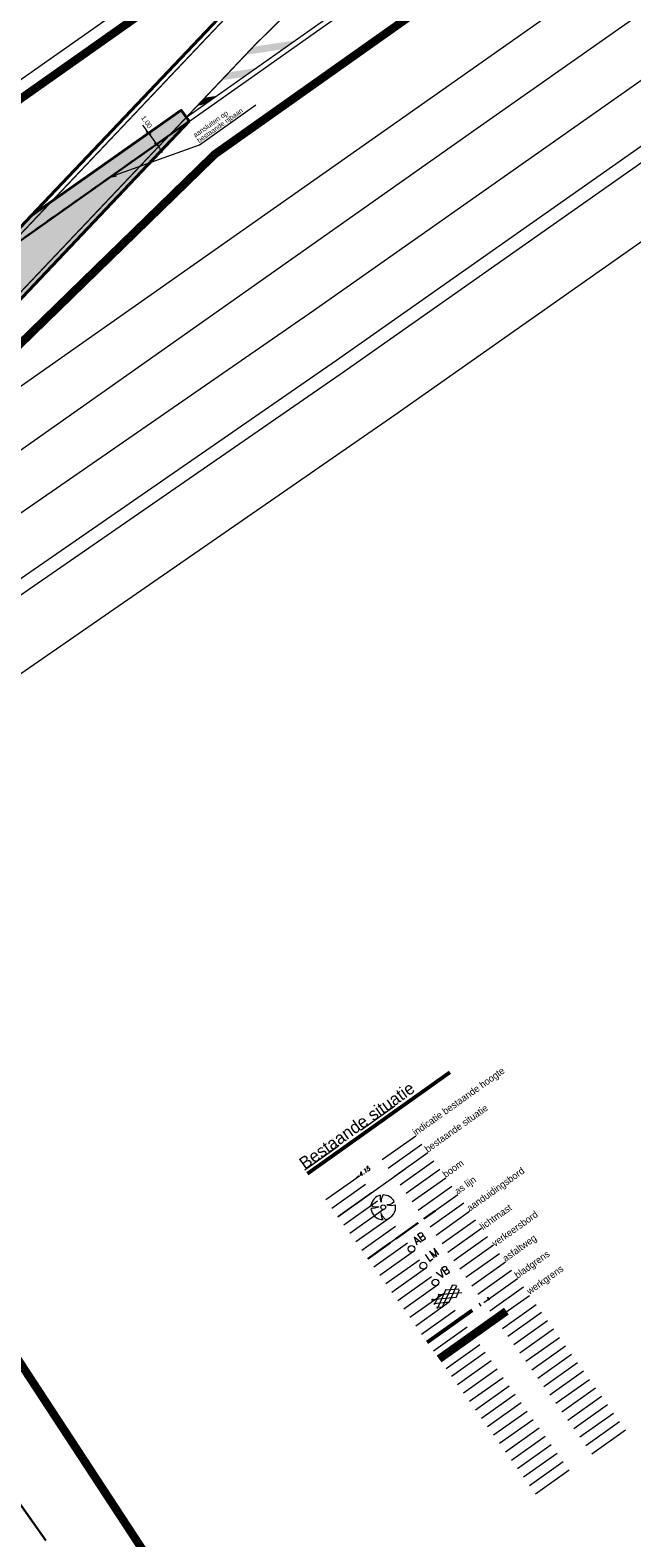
# Model space of a CAD drawing. Header units: metres. Extents: x 148316 to 148653, y 486436 to 486744.
# Tile 38 of 110: x 148484 to 148528, y 486532 to 486641. Entities that reach past the tile are written whole.
import ezdxf

# ---------------------------------------------------------------- set-up
doc = ezdxf.new("R2010")
doc.units = ezdxf.units.M
doc.header["$MEASUREMENT"] = 0
for name, pattern in [('assen', [2.5, 2, -0.5]), ('bladgr', [6.12, 4, -0.66, 0.07, -0.66, 0.07, -0.66]), ('DGN Style 2', [1, 0.6, -0.4]), ('zebra b 4', [1, 0.5, -0.5])]:
    doc.linetypes.add(name, pattern=pattern)
doc.layers.get('Defpoints').update_dxf_attribs({"color": 253, "lineweight": 13})
for name, color, linetype, lineweight in [('BWR-alg-assenplan', 92, 'assen', 30), ('BWR-alg-details verklaring', 7, 'Continuous', 30), ('BWR-alg-topografie', 7, 'Continuous', 13), ('BWR-best-maaiveldhoogte', 2, 'Continuous', 13), ('BWR-best-situatie', 2, 'Continuous', 13), ('BWR-nieuw-belijning-kantstreep dik 100', 51, 'Continuous', 0), ('BWR-nieuw-belijning-zebra-b4000', 51, 'zebra b 4', 0), ('TOP-L-topo objecten punt', 7, 'Continuous', 0), ('TOP-L-topo objecten vlak', 7, 'Continuous', 0), ('WVB-alg-bladgrens', 2, 'bladgr', 53), ('WVB-alg-werkgrens', 6, 'Continuous', 53), ('WVB-dim-terr-maatvoering 018', 7, 'Continuous', 13), ('WVB-pen-dik 025', 1, 'Continuous', 30), ('WVB-pen-dik 035', 1, 'Continuous', 40), ('WVB-pen-dik 050', 1, 'Continuous', 53), ('WVB-raster-20%', 254, 'Continuous', 30), ('WVB-raster-80%', 252, 'Continuous', 30), ('WVB-tekst-dik 025', 1, 'Continuous', 30)]:
    doc.layers.add(name, color=color, linetype=linetype, lineweight=lineweight)
doc.layers.add('BWR-alg-raster boundary', color=151, linetype='Continuous', lineweight=13, plot=False)
doc.styles.add('1 200   0.18', font='WORKING.shx', dxfattribs={"height": 0.36})
doc.styles.add('Style-ITALICS', font='ITALICS.shx')
doc.styles.add('Style-STANDARD', font='STANDARD.shx')
doc.styles.add('Style-WORKING', font='WORKING.shx')
doc.dimstyles.new('TER 1 200', dxfattribs={"dimtxt": 0.36, "dimasz": 0.36, "dimexe": 0.18, "dimexo": 0.0625, "dimgap": 0.18, "dimtad": 1, "dimzin": 0, "dimdsep": 46, "dimtxsty": '1 200   0.18', "dimblk": 'TerminatorOpen_0.5', "dimcen": 0, "dimse1": 1, "dimse2": 1, "dimclrd": 256, "dimclre": 256, "dimclrt": 7, "dimazin": 0, "dimtfac": 1, "dimtdec": 0, "dimtmove": 1, "dimatfit": 1, "dimldrblk": 'TerminatorOpen_0.5', "dimfxl": 0.18, "dimfxlon": 1, "dimfrac": 2, "dimtolj": 1, "dimtzin": 0, "dimlwd": -1, "dimlwe": -1, "dimarcsym": 0})

# ---------------------------------------------------------------- blocks, each defined once
blk = doc.blocks.new('TerminatorOpen_0.5')
at = {"color": 0, "linetype": 'ByBlock', "lineweight": -2}
for q in [(-1, 0.25), (-1, 0), (-1, -0.25)]:
    blk.add_line((0, 0), q, dxfattribs=at)
blk = doc.blocks.new('*D31')
at = {"layer": 'Defpoints', "color": 0, "lineweight": 40, "transparency": 16777216}
for p in [(148503.52, 486647.8), (148556.69, 486588.03)]:
    blk.add_point(p, dxfattribs=at)
at = {"layer": 'WVB-dim-terr-maatvoering 018', "transparency": 16777216}
blk.add_line((148505.46, 486645.61), (148503.76, 486647.53), dxfattribs=at)
at = {"layer": 'WVB-dim-terr-maatvoering 018', "transparency": 16777216, "xscale": 0.36, "yscale": 0.36, "zscale": 0.36, "rotation": 131.6531821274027}
blk.add_blockref('TerminatorOpen_0.5', (148503.52, 486647.8), dxfattribs=at)
at = {"layer": 'WVB-dim-terr-maatvoering 018', "color": 7, "transparency": 16777216, "insert": (148505, 486646.68), "char_height": 0.36, "attachment_point": 5, "rotation": 311.6532, "style": '1 200   0.18'}
blk.add_mtext('\\A1;\\C7;R80.00', dxfattribs=at)
blk = doc.blocks.new('*D81')
at = {"layer": 'Defpoints', "color": 0, "lineweight": 40, "transparency": 16777216}
for p in [(148507.36, 486564.06), (148464.64, 486538.08)]:
    blk.add_point(p, dxfattribs=at)
at = {"layer": 'WVB-dim-terr-maatvoering 018', "transparency": 16777216}
blk.add_line((148467.45, 486539.79), (148464.94, 486538.27), dxfattribs=at)
at = {"layer": 'WVB-dim-terr-maatvoering 018', "transparency": 16777216, "xscale": 0.36, "yscale": 0.36, "zscale": 0.36, "rotation": 211.3071036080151}
blk.add_blockref('TerminatorOpen_0.5', (148464.64, 486538.08), dxfattribs=at)
at = {"layer": 'WVB-dim-terr-maatvoering 018', "color": 7, "transparency": 16777216, "insert": (148466.31, 486539.52), "char_height": 0.36, "attachment_point": 5, "rotation": 31.3071, "style": '1 200   0.18'}
blk.add_mtext('\\A1;\\C7;R50.00', dxfattribs=at)
blk = doc.blocks.new('_Oblique_0.5')
at = {"color": 0, "linetype": 'ByBlock', "lineweight": -2}
for p, q in [((0, 0), (-1, 0)), ((0.5, 0.25), (-0.5, -0.25))]:
    blk.add_line(p, q, dxfattribs=at)
blk = doc.blocks.new('*D115')
at = {"layer": 'Defpoints', "color": 0, "lineweight": 40, "transparency": 16777216}
for p in [(148495.03, 486635.46), (148495.61, 486634.64), (148493.24, 486632.97)]:
    blk.add_point(p, dxfattribs=at)
at = {"layer": 'WVB-dim-terr-maatvoering 018', "transparency": 16777216}
for p, q in [((148492.45, 486634.08), (148492.25, 486634.37)), ((148492.81, 486633.89), (148492.51, 486633.68)), ((148492.66, 486633.78), (148493.24, 486632.97)), ((148493.38, 486633.07), (148493.09, 486632.86)), ((148493.45, 486632.67), (148493.65, 486632.38))]:
    blk.add_line(p, q, dxfattribs=at)
at = {"layer": 'WVB-dim-terr-maatvoering 018', "transparency": 16777216, "xscale": 0.36, "yscale": 0.36, "zscale": 0.36}
for p, rotation in [((148492.66, 486633.78), 305.233874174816), ((148493.24, 486632.97), 125.2338741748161)]:
    blk.add_blockref('_Oblique_0.5', p, dxfattribs=dict(at, rotation=rotation))
at = {"layer": 'WVB-dim-terr-maatvoering 018', "color": 7, "transparency": 16777216, "insert": (148492.52, 486634.6), "char_height": 0.36, "attachment_point": 5, "rotation": 305.2339, "style": '1 200   0.18'}
blk.add_mtext('\\A1;\\C7;1.00', dxfattribs=at)
blk = doc.blocks.new('BBOOM')
at = {"layer": 'BWR-best-situatie'}
for p, q in [((-0.9, -0.04), (-0.64, 0.14)), ((-0.79, 0.18), (-0.89, 0.13)), ((-0.67, 0.22), (-0.79, 0.18)), ((-0.37, 0.22), (-0.67, 0.22)), ((-0.64, 0.14), (-0.37, 0.22)), ((0.02, 0.6), (0.02, 0.9)), ((0.02, 0.8), (0.02, 0.87)), ((0.08, 0.32), (0.02, 0.6)), ((0.12, 0.59), (0.08, 0.32)), ((0.15, 0.72), (0.12, 0.59)), ((0.26, 0.86), (0.15, 0.72)), ((0.38, 0.1), (0.59, 0.12)), ((0.55, 0.07), (0.38, 0.1)), ((0.75, 0), (0.55, 0.07)), ((0.59, 0.12), (0.9, 0.09)), ((0.89, -0.12), (0.75, 0)), ((0.13, -0.28), (0.05, -0.6)), ((0.05, -0.6), (0.05, -0.9)), ((0.12, -0.48), (0.13, -0.28)), ((0.18, -0.69), (0.12, -0.48)), ((0.29, -0.85), (0.18, -0.69))]:
    blk.add_line(p, q, dxfattribs=at)
blk.add_circle((0, 0), 0.174, dxfattribs=at)
for start, end in [(88.9495, 171.4867), (5.8447, 73.1614), (182.6375, 273.2485), (289.0687, 352.197)]:
    blk.add_arc((0, 0), 0.9, start, end, dxfattribs=at)
blk = doc.blocks.new('ASFALT')
at = {"layer": 'BWR-alg-topografie'}
for p, q in [((1.14, 0.74), (0, 0.08)), ((0.54, 0.74), (0, 0.43)), ((1.48, -0.17), (0, 0.69)), ((0.88, -0.16), (0, 0.35)), ((0.28, -0.16), (0, 0)), ((1.74, 0.74), (0.18, -0.16)), ((2.08, -0.16), (0.52, 0.74)), ((2.11, 0.61), (0.78, -0.16)), ((2.11, 0.17), (1.12, 0.74)), ((2.11, 0.26), (1.38, -0.16)), ((2.11, 0.51), (1.73, 0.74)), ((2.11, -0.09), (1.98, -0.16))]:
    blk.add_line(p, q, dxfattribs=at)
blk = doc.blocks.new('16')
at = {"layer": 'TOP-L-topo objecten punt', "color": 7, "linetype": 'Continuous', "lineweight": 0}
blk.add_circle((0, 0), 0.25, dxfattribs=at)
at = {"layer": 'TOP-L-topo objecten punt', "color": 7, "linetype": 'Continuous', "lineweight": 0, "style": 'Style-STANDARD'}
blk.add_text('LM', height=0.6, dxfattribs=at).set_placement((0.483, 0))
blk = doc.blocks.new('11')
at = {"layer": 'TOP-L-topo objecten punt', "color": 7, "linetype": 'Continuous', "lineweight": 0}
blk.add_circle((0, 0), 0.25, dxfattribs=at)
at = {"layer": 'TOP-L-topo objecten punt', "color": 7, "linetype": 'Continuous', "lineweight": 0, "style": 'Style-STANDARD'}
blk.add_text('AB', height=0.6, dxfattribs=at).set_placement((0.483, 0))
blk = doc.blocks.new('14')
at = {"color": 0, "linetype": 'ByBlock', "lineweight": -2}
blk.add_circle((0, 0), 0.25, dxfattribs=at)
at = {"color": 0, "linetype": 'ByBlock', "lineweight": -2, "style": 'Style-STANDARD'}
blk.add_text('VB', height=0.6, dxfattribs=at).set_placement((0.483, 0))

msp = doc.modelspace()

# ---------------------------------------------------------------- hatches: boundary and pattern name
at = {"layer": 'BWR-nieuw-belijning-zebra-b4000', "linetype": 'Continuous'}
msp.add_hatch(color=7, dxfattribs=at).paths.add_polyline_path([(148496.686, 486635.893, 0.070675), (148496.736, 486635.918), (148497.534, 486636.48), (148496.758, 486636.363), (148496.199, 486635.773), (148496.447, 486635.81)])
at = {"layer": 'WVB-raster-20%', "linetype": 'Continuous'}
msp.add_hatch(color=256, dxfattribs=at).paths.add_polyline_path([(148457.906, 486592.827, 0.0210731), (148456.903, 486592.058), (148452.048, 486587.999, 0.1397915), (148447.425, 486581.193), (148424.83, 486565.13, 0.1917374), (148416.196, 486563.065), (148412.047, 486560.142), (148407.147, 486556.806), (148406.971, 486556.686, -0.0270074), (148397.522, 486551.001, -0.0161835), (148394.616, 486549.578), (148394.095, 486549.343), (148392.268, 486552.917), (148393.685, 486553.573, 0.0152848), (148396.2, 486554.83, 0.017834), (148402.241, 486558.366, 0.0080948), (148404.896, 486560.112), (148409.743, 486563.424), (148408.026, 486565.87, -0.0478853), (148394.071, 486557.936), (148393.302, 486557.591, 0.0435943), (148371.076, 486545.205), (148373.465, 486546.983), (148374.321, 486547.647), (148375.169, 486548.323), (148376.007, 486549.011), (148376.836, 486549.709), (148377.655, 486550.419), (148378.465, 486551.139), (148379.264, 486551.87), (148380.094, 486552.651), (148380.913, 486553.443), (148381.721, 486554.247), (148382.518, 486555.062), (148383.302, 486555.889), (148384.075, 486556.726), (148384.836, 486557.574), (148385.483, 486558.248, -0.0099022), (148390.823, 486560.851, 0.045028), (148403.275, 486568.042), (148408.788, 486571.925, 0.0066323), (148409.11, 486572.158), (148409.11, 486572.158), (148409.11, 486572.158, 0.2027149), (148415.022, 486582.235, -0.0483947), (148415.718, 486585.246), (148417.412, 486582.847), (148417.789, 486583.069), (148423.126, 486586.637), (148426.536, 486588.971), (148429.464, 486590.008), (148433.363, 486591.389), (148433.991, 486591.612), (148434.254, 486591.713), (148434.511, 486591.83), (148434.761, 486591.961), (148435.002, 486592.105), (148435.197, 486592.236), (148438.974, 486594.902, 0.1586996), (148446.075, 486597.09), (148465, 486610.421, 0.049781), (148480.023, 486623.416), (148480.64, 486624.068), (148495.611, 486634.642), (148482.637, 486620.941, -0.049781), (148467.073, 486607.478), (148451.278, 486596.351), (148444.737, 486591.744, 0.4142129), (148444.496, 486590.351), (148444.916, 486589.754, 0.413982), (148446.309, 486589.512), (148437.641, 486583.411, 1.1783344), (148425.534, 486574.897), (148418.657, 486570.064), (148417.427, 486569.129, 0.2196677), (148417.276, 486569.953), (148416.7, 486570.771, 0.4142136), (148415.306, 486571.012), (148411.699, 486568.471), (148413.422, 486566.015), (148414.885, 486567.046), (148417.076, 486564.021), (148428.229, 486571.946), (148429.434, 486572.794, 0.4276311), (148438.302, 486579.037), (148455.433, 486591.091), (148457.567, 486592.589)])

# ---------------------------------------------------------------- linework, layer by layer
at = {"layer": 'BWR-alg-assenplan'}
msp.add_line((148508.579, 486551.94), (148513.466, 486555.42), dxfattribs=at)
at = {"layer": 'BWR-alg-raster boundary'}
for p, q in [((148510.542, 486563.04), (148508.098, 486561.301)), ((148506.455, 486560.132), (148504.011, 486558.392)), ((148512.065, 486560.866), (148509.621, 486559.126)), ((148512.5, 486560.255), (148510.056, 486558.515)), ((148512.935, 486559.644), (148510.491, 486557.904)), ((148513.37, 486559.033), (148510.926, 486557.293)), ((148507.978, 486557.957), (148505.534, 486556.218)), ((148513.805, 486558.422), (148511.361, 486556.682)), ((148514.24, 486557.811), (148511.795, 486556.071)), ((148508.413, 486557.346), (148505.969, 486555.607)), ((148508.848, 486556.735), (148506.404, 486554.996)), ((148514.675, 486557.2), (148512.23, 486555.46)), ((148515.109, 486556.589), (148512.665, 486554.849)), ((148509.283, 486556.124), (148506.839, 486554.384)), ((148509.718, 486555.513), (148507.274, 486553.773)), ((148515.544, 486555.978), (148513.1, 486554.238)), ((148510.153, 486554.902), (148507.709, 486553.162)), ((148515.979, 486555.366), (148513.535, 486553.627)), ((148516.414, 486554.755), (148513.97, 486553.016)), ((148510.588, 486554.291), (148508.144, 486552.551)), ((148511.023, 486553.68), (148508.579, 486551.94)), ((148516.849, 486554.144), (148514.405, 486552.405)), ((148517.284, 486553.533), (148514.84, 486551.794)), ((148511.458, 486553.069), (148509.013, 486551.329)), ((148511.892, 486552.458), (148509.448, 486550.718)), ((148517.719, 486552.922), (148515.275, 486551.183)), ((148518.154, 486552.311), (148515.71, 486550.572)), ((148512.327, 486551.847), (148509.883, 486550.107)), ((148512.762, 486551.236), (148510.318, 486549.496)), ((148518.589, 486551.7), (148516.144, 486549.961)), ((148519.023, 486551.089), (148516.579, 486549.35)), ((148513.197, 486550.625), (148510.753, 486548.885)), ((148513.632, 486550.014), (148511.188, 486548.274)), ((148519.458, 486550.478), (148517.014, 486548.739)), ((148514.067, 486549.403), (148511.623, 486547.663)), ((148519.893, 486549.867), (148517.449, 486548.128)), ((148520.328, 486549.256), (148517.884, 486547.517)), ((148514.502, 486548.792), (148512.058, 486547.052)), ((148514.937, 486548.181), (148512.493, 486546.441)), ((148520.798, 486548.596), (148518.354, 486546.857)), ((148521.198, 486548.034), (148518.754, 486546.294)), ((148515.372, 486547.57), (148512.927, 486545.83)), ((148515.807, 486546.958), (148513.362, 486545.219)), ((148521.633, 486547.423), (148519.189, 486545.683)), ((148522.068, 486546.812), (148519.624, 486545.072)), ((148516.241, 486546.347), (148513.797, 486544.608)), ((148516.711, 486545.688), (148514.267, 486543.948)), ((148522.503, 486546.201), (148520.058, 486544.461)), ((148517.111, 486545.125), (148514.667, 486543.386)), ((148517.546, 486544.514), (148515.102, 486542.775)), ((148522.938, 486545.59), (148520.493, 486543.85)), ((148523.372, 486544.979), (148520.928, 486543.239)), ((148517.981, 486543.903), (148515.537, 486542.164)), ((148523.807, 486544.368), (148521.363, 486542.628)), ((148524.242, 486543.757), (148521.798, 486542.017)), ((148518.416, 486543.292), (148515.972, 486541.553)), ((148518.851, 486542.681), (148516.407, 486540.942)), ((148524.677, 486543.146), (148522.233, 486541.406)), ((148525.112, 486542.535), (148522.668, 486540.795)), ((148519.286, 486542.07), (148516.842, 486540.331)), ((148519.721, 486541.459), (148517.276, 486539.72)), ((148525.547, 486541.924), (148523.103, 486540.184)), ((148525.982, 486541.313), (148523.538, 486539.573)), ((148520.155, 486540.848), (148517.711, 486539.109)), ((148520.59, 486540.237), (148518.146, 486538.498)), ((148526.417, 486540.702), (148523.973, 486538.962)), ((148521.025, 486539.626), (148518.581, 486537.886)), ((148526.852, 486540.091), (148524.407, 486538.351)), ((148527.286, 486539.48), (148524.842, 486537.74)), ((148521.46, 486539.015), (148519.016, 486537.275)), ((148521.895, 486538.404), (148519.451, 486536.664)), ((148522.33, 486537.793), (148519.886, 486536.053)), ((148522.765, 486537.182), (148520.321, 486535.442)), ((148523.2, 486536.571), (148520.756, 486534.831))]:
    msp.add_line(p, q, dxfattribs=at)
at = {"layer": 'BWR-nieuw-belijning-kantstreep dik 100', "color": 7, "flags": 128}
msp.add_lwpolyline([(148495.409, 486634.928, 0.1, 0.1, 0), (148530.138, 486659.458, 0.1, 0.1, 0), (148549.482, 486673.058, 0.1, 0.1, 0)], format="xyseb", dxfattribs=at)
at = {"layer": 'BWR-nieuw-belijning-kantstreep dik 100', "color": 7, "const_width": 0.1, "flags": 128}
msp.add_lwpolyline([(148511.86, 486650.119, 0.049781), (148500.383, 486640.191)], format="xyb", dxfattribs=at)
for points in [[(148498.851, 486642.791), (148484.395, 486627.525)], [(148500.383, 486640.191), (148482.382, 486621.182)], [(148484.395, 486627.525), (148480.277, 486623.176)]]:
    msp.add_lwpolyline(points, dxfattribs=at)
at = {"layer": 'BWR-nieuw-belijning-zebra-b4000', "color": 7, "linetype": 'Continuous'}
for points in [[(148499.698, 486639.468), (148502.343, 486639.868), (148500.257, 486640.058), (148503.257, 486640.512)], [(148497.949, 486637.621), (148499.481, 486637.852), (148498.508, 486638.211), (148500.395, 486638.496)]]:
    msp.add_solid(points, dxfattribs=at)
at = {"layer": 'TOP-L-topo objecten vlak', "color": 7, "linetype": 'Continuous', "lineweight": 0}
for p, q in [((148424.723, 486596.403), (148547.563, 486682.862)), ((148506.404, 486554.996), (148511.292, 486558.475))]:
    msp.add_line(p, q, dxfattribs=at)
at = {"layer": 'TOP-L-topo objecten vlak', "color": 7, "linetype": 'Continuous', "lineweight": 0, "flags": 128}
for points in [[(148553.057, 486675.143), (148530.34, 486659.172), (148480.64, 486624.068)], [(148457.314, 486597.229), (148479.331, 486612.624), (148480.293, 486613.22), (148514.032, 486636.958), (148558.121, 486668.028)], [(148459.573, 486593.997), (148476.608, 486605.955), (148482.452, 486610.097), (148516.527, 486634.153), (148560.316, 486664.945)], [(148562.633, 486661.689), (148504.641, 486620.859), (148451.839, 486584.332), (148450.763, 486583.567)], [(148454.203, 486581.23), (148506.309, 486617.276), (148564.888, 486658.52)], [(148565.468, 486657.705), (148506.882, 486616.456), (148454.772, 486580.408)], [(148568.199, 486653.868), (148510.556, 486613.283), (148457.754, 486576.756), (148456.226, 486575.67)]]:
    msp.add_lwpolyline(points, dxfattribs=at)
at = {"layer": 'WVB-alg-bladgrens', "linetype": 'bladgr'}
msp.add_line((148512.893, 486545.879), (148517.78, 486549.359), dxfattribs=at)
at = {"layer": 'WVB-alg-werkgrens', "const_width": 0.6, "flags": 128}
for points in [[(148548.149, 486682.039), (148429.135, 486597.978), (148424.723, 486596.403), (148422.293, 486596.275), (148409.921, 486585.871), (148409.991, 486591.673), (148399.824, 486591.795), (148399.666, 486578.585), (148362.388, 486546.945)], [(148397.936, 486549.438), (148405.482, 486505.39), (148415.064, 486470.684), (148423.293, 486449.926), (148506.104, 486508.865), (148503.707, 486513.24), (148481.942, 486546.496), (148467.069, 486571.104), (148465.646, 486580.023), (148463.023, 486584.396), (148459.628, 486589.156), (148467.816, 486596.834), (148463.424, 486603.18), (148478.017, 486613.277), (148497.467, 486632.243), (148554.728, 486672.795)], [(148513.762, 486544.657), (148518.65, 486548.137)]]:
    msp.add_lwpolyline(points, dxfattribs=at)
at = {"layer": 'WVB-dim-terr-maatvoering 018'}
msp.add_line((148496.356, 486632.919), (148500.443, 486635.83), dxfattribs=at)
at = {"layer": 'WVB-pen-dik 025', "linetype": 'DGN Style 2'}
msp.add_line((148495.611, 486634.642), (148480.64, 486624.068), dxfattribs=at)
at = {"layer": 'WVB-pen-dik 025', "lineweight": 30}
msp.add_line((148477.189, 486542.811), (148485.19, 486531.453), dxfattribs=at)
at = {"layer": 'WVB-pen-dik 035'}
for p, q in [((148498.597, 486643.032), (148484.141, 486627.765)), ((148495.611, 486634.642), (148482.637, 486620.941)), ((148484.141, 486627.765), (148480.023, 486623.416))]:
    msp.add_line(p, q, dxfattribs=at)
at = {"layer": 'WVB-pen-dik 035', "ltscale": 0.1}
for q in [(148484.141, 486627.765), (148495.611, 486634.642)]:
    msp.add_line((148495.034, 486635.459), q, dxfattribs=at)
at = {"layer": 'WVB-pen-dik 050'}
msp.add_line((148504.193, 486558.136), (148514.539, 486565.5), dxfattribs=at)
at = {"layer": 'WVB-raster-20%', "linetype": 'Continuous', "flags": 128}
msp.add_lwpolyline([(148480.64, 486624.068), (148495.611, 486634.642), (148482.637, 486620.941, -0.049781)], format="xyb", dxfattribs=at)
at = {"layer": 'WVB-raster-80%', "linetype": 'Continuous', "flags": 128}
msp.add_lwpolyline([(148484.141, 486627.765), (148495.034, 486635.459), (148495.611, 486634.642), (148480.64, 486624.068)], close=True, dxfattribs=at)
at = {"layer": 'WVB-raster-80%', "linetype": 'Continuous'}
msp.add_solid([(148484.141, 486627.765), (148495.034, 486635.459), (148480.64, 486624.068), (148495.611, 486634.642)], dxfattribs=at)

# ---------------------------------------------------------------- block references
at = {"layer": 'BWR-alg-topografie', "rotation": 215.440703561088}
msp.add_blockref('ASFALT', (148515.001, 486550.051), dxfattribs=at)
at = {"layer": 'TOP-L-topo objecten punt', "color": 7, "linetype": 'Continuous', "lineweight": 0}
for name, p, rotation in [('BBOOM', (148509.7, 486555.686), 97.61591947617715), ('16', (148512.617, 486551.439), 35.42224917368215)]:
    msp.add_blockref(name, p, dxfattribs=dict(at, rotation=rotation))
at = {"layer": 'TOP-L-topo objecten punt', "color": 7, "linetype": 'Continuous', "lineweight": 0, "zscale": 0.65}
for name, p, xscale, yscale, rotation in [('11', (148511.75, 486552.655), 0.9749999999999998, 0.9749999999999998, 35.81546821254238), ('14', (148513.49, 486550.212), 0.975, 0.975, 35.50648359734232)]:
    msp.add_blockref(name, p, dxfattribs=dict(at, xscale=xscale, yscale=yscale, rotation=rotation))

# ---------------------------------------------------------------- texts
at = {"layer": 'BWR-alg-details verklaring', "style": 'Style-WORKING'}
for s, rotation, p in [('indicatie bestaande hoogte', 35.4407, (148512.065, 486560.866)), ('bestaande situatie', 35.4407, (148512.935, 486559.644)), ('boom', 35.4407, (148514.24, 486557.811)), ('as lijn', 35.4407, (148515.109, 486556.589)), ('asfaltweg', 35.45068, (148518.589, 486551.7)), ('bladgrens', 35.4407, (148519.458, 486550.478))]:
    msp.add_text(s, height=0.5, rotation=rotation, dxfattribs=at).set_placement(p)
at = {"layer": 'BWR-alg-details verklaring', "char_height": 0.5, "attachment_point": 7, "line_spacing_factor": 0.6, "style": 'Style-WORKING'}
for s, insert, rotation in [('aanduidingsbord', (148516.076, 486555.231), 35.45068), ('lichtmast', (148516.946, 486554.009), 35.45068), ('verkeersbord', (148517.815, 486552.787), 35.45068), ('werkgrens\\P', (148520.422, 486549.192), 35.45059)]:
    msp.add_mtext(s, dxfattribs=dict(at, insert=insert, rotation=rotation))
at = {"layer": 'BWR-best-maaiveldhoogte', "insert": (148507.767, 486557.703), "char_height": 0.3, "attachment_point": 7, "rotation": 35.43998, "line_spacing_factor": 0.6, "style": 'Style-ITALICS'}
msp.add_mtext('-4.15\\P', dxfattribs=at)
at = {"layer": 'WVB-pen-dik 050', "linetype": 'Continuous', "style": 'Style-WORKING'}
msp.add_text('Bestaande situatie', height=0.9, rotation=35.44061, dxfattribs=at).set_placement((148504.011, 486558.392))
at = {"layer": 'WVB-tekst-dik 025', "linetype": 'Continuous', "insert": (148495.848, 486633.733), "char_height": 0.36, "attachment_point": 1, "rotation": 35.46152, "line_spacing_factor": 0.798413, "style": '1 200   0.18'}
msp.add_mtext('aansluiten op\\Pbestaande rijbaan', dxfattribs=at)

# ---------------------------------------------------------------- dimensions: what is measured, and where the dimension line sits
at = {"layer": 'WVB-dim-terr-maatvoering 018'}
for center, mpoint, picture, middle in [((148556.686, 486588.026), (148503.516, 486647.8), '*D31', (148504.73, 486646.436)), ((148507.356, 486564.061), (148464.636, 486538.08), '*D81', (148466.501, 486539.213))]:
    dim = msp.add_radius_dim(center=center, mpoint=mpoint, text='\\C7;<>', dimstyle='TER 1 200', override={"dimtdec": 2, "dimtmove": 1}, dxfattribs=at)
    dim.commit()
    dim.dimension.update_dxf_attribs({"geometry": picture, "text_midpoint": middle, "dimtype": 164})
dim = msp.add_linear_dim(base=(148493.238, 486632.966), p1=(148495.034, 486635.459), p2=(148495.611, 486634.642), angle=305.23387, text='\\C7;<>', dimstyle='TER 1 200', override={"dimblk": '_Oblique_0.5', "dimse1": 0, "dimse2": 0, "dimtdec": 2, "dimtmove": 2}, dxfattribs=at)
dim.commit()
dim.dimension.update_dxf_attribs({"geometry": '*D115', "text_midpoint": (148492.524, 486634.6), "dimtype": 160})

# ---------------------------------------------------------------- leaders
msp.add_leader([(148489.934, 486630.633), (148496.356, 486632.919)], dimstyle='TER 1 200', override={"dimscale": 1, "dimclrd": 0}, dxfattribs=at)

doc.saveas('drawing.dxf')
